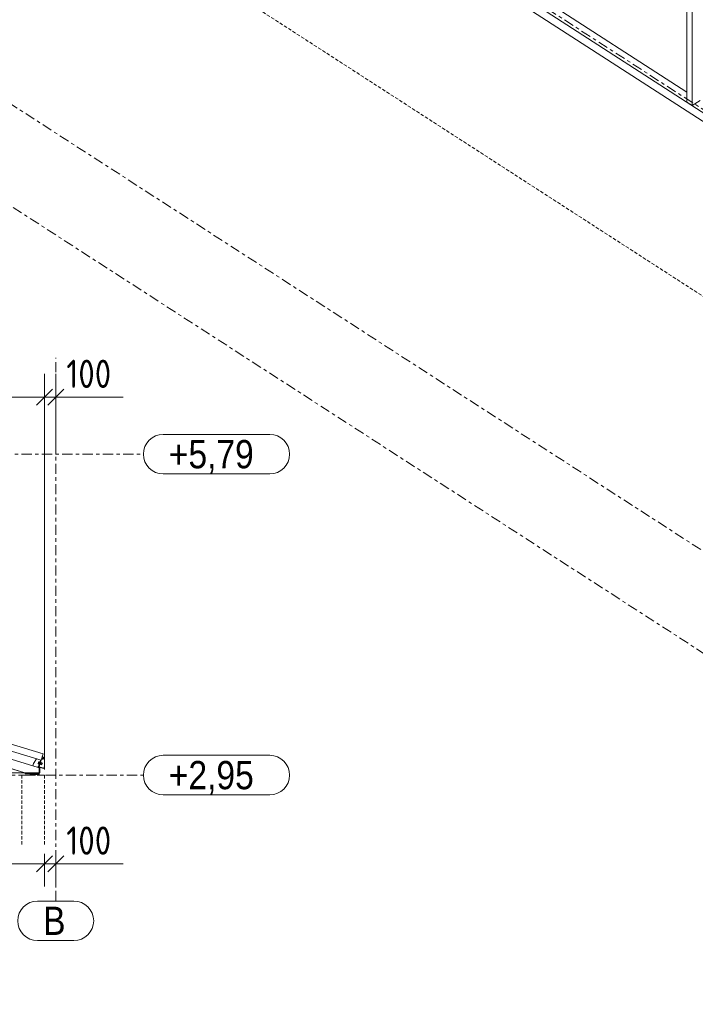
# Model space of a CAD drawing. Header units: millimetres. Extents: x 581 to 1768, y 561 to 1400.
# Tile 44 of 91: x 1249 to 1368, y 857 to 1031. Entities that reach past the tile are written whole.
import ezdxf

# ---------------------------------------------------------------- set-up
doc = ezdxf.new("R2010")
doc.units = ezdxf.units.MM
doc.header["$LTSCALE"] = 0.6
for name, pattern in [('VERDECKT2', [1.5, 1, -0.5]), ('XKITLINE00', [0]), ('XKITLINE03', [6, 3, -1, 1, -1])]:
    doc.linetypes.add(name, pattern=pattern)
for name, color, linetype, lineweight in [('Bolt', 7, 'Continuous', 0), ('Part', 2, 'Continuous', 0), ('S-GRID', 1, 'Continuous', 0), ('Z-DIMENSIONS', 1, 'Continuous', 0)]:
    doc.layers.add(name, color=color, linetype=linetype, lineweight=lineweight)
doc.styles.add('ARIAL', font='ARIAL.TTF')
doc.styles.add('ISOCPEUR', font='ISOCPEUR.TTF')

msp = doc.modelspace()

# ---------------------------------------------------------------- linework, layer by layer
at = {"layer": 'Bolt', "color": 3, "linetype": 'XKITLINE00', "lineweight": 0}
for p, q in [((1251.97, 899.76), (1251.86, 899.41)), ((1251.86, 899.41), (1252.01, 899.37)), ((1251.92, 899.58), (1252.06, 899.54)), ((1251.97, 899.76), (1252.11, 899.71)), ((1252.13, 899.77), (1251.99, 899.31)), ((1251.99, 899.31), (1252.04, 899.3)), ((1252.13, 899.77), (1252.18, 899.76)), ((1252.17, 899.25), (1252.22, 899.24)), ((1252.36, 899.7), (1252.22, 899.24)), ((1252.24, 899.61), (1252.24, 899.61)), ((1252.43, 899.23), (1252.24, 899.29)), ((1252.29, 899.47), (1252.48, 899.41)), ((1252.31, 899.71), (1252.36, 899.7)), ((1252.35, 899.65), (1252.54, 899.59)), ((1252.54, 899.59), (1252.43, 899.23)), ((1252.45, 899.3), (1252.56, 899.26)), ((1252.47, 900.21), (1252.51, 900.2)), ((1252.65, 900.66), (1252.51, 900.2)), ((1252.52, 899.53), (1252.63, 899.49)), ((1252.72, 900.19), (1252.53, 900.24)), ((1252.63, 899.49), (1252.56, 899.26)), ((1252.58, 900.43), (1252.77, 900.37)), ((1252.61, 900.67), (1252.65, 900.66)), ((1252.64, 900.61), (1252.83, 900.55)), ((1252.83, 900.55), (1252.72, 900.19)), ((1252.74, 900.25), (1252.85, 900.22)), ((1252.81, 900.48), (1252.92, 900.45)), ((1252.92, 900.45), (1252.85, 900.22)), ((1251.13, 897.6), (1251.13, 897.6)), ((1251.45, 897.6), (1251.45, 897.6))]:
    msp.add_line(p, q, dxfattribs=at)
at = {"layer": 'Part', "color": 4, "linetype": 'VERDECKT2', "lineweight": 0}
for p, q in [((1094.31, 1159.94), (1437.56, 938.19)), ((1248.99, 885.11), (1248.99, 897.4)), ((1248.99, 897.4), (1252.99, 897.4)), ((1252.99, 885.11), (1252.99, 897.4))]:
    msp.add_line(p, q, dxfattribs=at)
at = {"layer": 'Part', "color": 2, "linetype": 'XKITLINE00', "lineweight": 0}
for p, q in [((1248.85, 1092.6), (1435.33, 972.14)), ((1248.85, 1091.05), (1439.89, 967.63)), ((1333.57, 1039.67), (1366.67, 1018.3)), ((1366.67, 1039.87), (1366.67, 1016.49)), ((1367.6, 1015.89), (1367.6, 1038.59)), ((1366.67, 1016.49), (1367.6, 1015.89)), ((1367.6, 1015.89), (1369.03, 1016.77)), ((1252.76, 901.17), (1085.58, 952.28)), ((1252.41, 900.02), (1085.23, 951.13)), ((1112.12, 941.49), (1251.87, 898.76)), ((1249.55, 897.8), (1111.66, 939.96)), ((1252.76, 901.17), (1252.41, 900.02)), ((1251.04, 899.44), (1250.92, 899.05)), ((1251.61, 900.26), (1251.04, 899.44)), ((1251.87, 898.76), (1252.27, 900.06)), ((1251.97, 898.73), (1252.37, 900.03)), ((1252, 898.83), (1252.37, 900.03)), ((1252.41, 900.02), (1252.05, 898.85)), ((1085.29, 897.8), (1249.55, 897.8)), ((1249.55, 897.8), (1245.62, 899)), ((1252.09, 897.8), (1249.55, 897.8)), ((1249.59, 897.6), (1249.59, 897.8)), ((1249.59, 897.8), (1252.09, 897.8)), ((1249.59, 897.6), (1252.09, 897.6)), ((1249.59, 897.6), (1252.09, 897.6)), ((1250.49, 897.6), (1252.09, 897.6)), ((1250.49, 897.56), (1250.49, 897.6)), ((1250.49, 897.6), (1252.09, 897.6)), ((1250.49, 897.4), (1250.49, 897.6)), ((1252.09, 897.56), (1250.49, 897.56)), ((1250.49, 897.56), (1252.09, 897.56)), ((1250.49, 897.5), (1250.49, 897.56)), ((1252.09, 897.5), (1250.49, 897.5)), ((1250.49, 897.5), (1252.09, 897.5)), ((1250.49, 897.4), (1250.49, 897.5)), ((1251.68, 898.82), (1251.93, 898.95)), ((1251.87, 898.76), (1251.97, 898.73)), ((1251.97, 898.73), (1252.09, 898.7)), ((1252.9, 898.55), (1252, 898.83)), ((1252.05, 898.85), (1252.87, 898.6)), ((1252.09, 898.7), (1252.09, 897.8)), ((1252.09, 897.8), (1252.09, 898.7)), ((1252.09, 898.7), (1252.19, 898.7)), ((1252.09, 897.8), (1252.19, 897.8)), ((1252.09, 897.6), (1252.09, 897.8)), ((1252.09, 897.6), (1252.09, 897.56)), ((1252.09, 897.6), (1252.09, 897.4)), ((1252.09, 897.56), (1252.09, 897.5)), ((1252.09, 897.5), (1252.09, 897.4)), ((1252.19, 897.8), (1252.19, 898.7)), ((1252.87, 898.6), (1252.95, 898.85)), ((1252.99, 898.84), (1252.9, 898.55)), ((1252.95, 898.85), (1252.99, 898.84))]:
    msp.add_line(p, q, dxfattribs=at)
at = {"layer": 'S-GRID', "color": 1, "linetype": 'XKITLINE03', "lineweight": 0}
for p, q in [((1066.82, 1210.77), (1555.79, 894.89)), ((1004.74, 1172.71), (1493.71, 856.83)), ((990.41, 1163.93), (1445.37, 870.02)), ((1254.99, 875.11), (1254.99, 971.28)), ((896.15, 954.2), (1270.51, 954.2)), ((961.6, 897.4), (1270.51, 897.4))]:
    msp.add_line(p, q, dxfattribs=at)
at = {"layer": 'S-GRID', "color": 1, "linetype": 'XKITLINE00', "lineweight": 0}
for p, q in [((1274.01, 957.7), (1292.88, 957.7)), ((1274.01, 950.7), (1292.88, 950.7)), ((1274.01, 900.9), (1292.88, 900.9)), ((1274.01, 893.9), (1292.88, 893.9)), ((1251.76, 875.11), (1258.21, 875.11)), ((1251.76, 868.11), (1258.21, 868.11))]:
    msp.add_line(p, q, dxfattribs=at)
for centre, start, end in [((1274.01, 954.2), 90, 270), ((1292.88, 954.2), 270, 90), ((1274.01, 897.4), 90, 270), ((1292.88, 897.4), 270, 90), ((1251.76, 871.61), 90, 270), ((1258.21, 871.61), 270, 90)]:
    msp.add_arc(centre, 3.5, start, end, dxfattribs=at)
at = {"layer": 'Z-DIMENSIONS', "color": 7, "linetype": 'XKITLINE00', "lineweight": 0}
for p, q in [((1252.99, 898.4), (1252.99, 968.42)), ((1252.99, 898.4), (1252.99, 968.42)), ((1254.99, 955.2), (1254.99, 968.42)), ((1254.4, 965.73), (1251.57, 962.9)), ((1254.4, 965.73), (1251.57, 962.9)), ((1256.4, 965.73), (1253.57, 962.9)), ((916.99, 964.32), (1252.99, 964.32)), ((1252.99, 964.32), (1254.99, 964.32)), ((1254.99, 964.32), (1266.9, 964.32)), ((1254.99, 964.32), (1266.9, 964.32)), ((1254.4, 883.12), (1251.57, 880.3)), ((1254.4, 883.12), (1251.57, 880.3)), ((1252.99, 883.47), (1252.99, 877.71)), ((1252.99, 883.47), (1252.99, 877.71)), ((1256.4, 883.12), (1253.57, 880.3)), ((1254.99, 883.47), (1254.99, 877.71)), ((916.99, 881.71), (1252.99, 881.71)), ((1252.99, 881.71), (1254.99, 881.71)), ((1254.99, 881.71), (1266.9, 881.71)), ((1254.99, 881.71), (1266.9, 881.71))]:
    msp.add_line(p, q, dxfattribs=at)
at = {"layer": 'Z-DIMENSIONS', "color": 3}
for p in [(1252.99, 964.32), (1252.99, 964.32), (1254.99, 964.32), (1252.99, 881.71), (1252.99, 881.71), (1254.99, 881.71)]:
    msp.add_point(p, dxfattribs=at)

# ---------------------------------------------------------------- texts
at = {"layer": 'S-GRID', "color": 7, "style": 'ARIAL', "width": 0.85}
for s, p in [('+5,79', (1275.01, 951.7)), ('+2,95', (1275.01, 894.9)), ('B', (1252.76, 869.11))]:
    msp.add_text(s, height=5, dxfattribs=at).set_placement(p)
at = {"layer": 'Z-DIMENSIONS', "color": 3, "style": 'ISOCPEUR', "width": 0.85}
for p in [(1256.86, 965.92), (1256.86, 883.31)]:
    msp.add_text('100', height=5, dxfattribs=at).set_placement(p)

doc.saveas('drawing.dxf')
